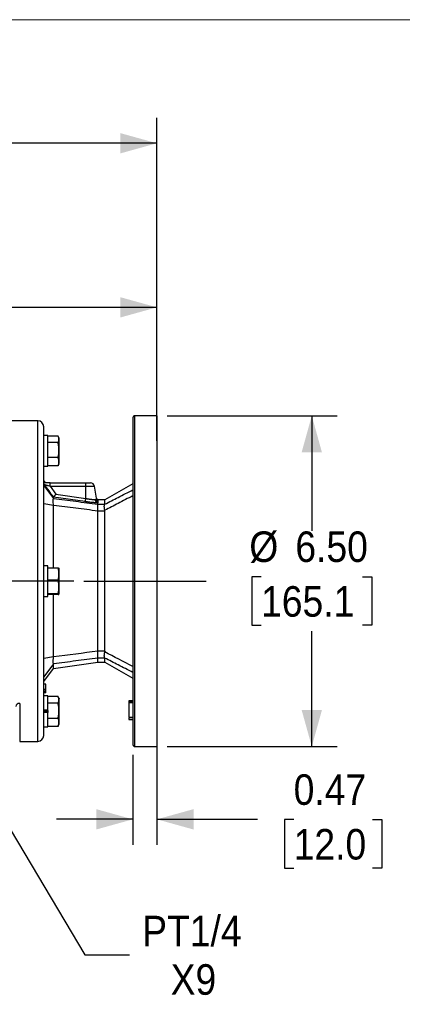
# Model space of a CAD drawing. Header units: inches. Extents: x 0 to 68, y 0 to 44.
# Tile 13 of 21: x 41.9 to 49.4, y 24.7 to 44. Entities that reach past the tile are written whole.
import ezdxf

# ---------------------------------------------------------------- set-up
doc = ezdxf.new("R2010")
doc.units = ezdxf.units.IN
doc.header["$LTSCALE"] = 4
doc.header["$MEASUREMENT"] = 0
doc.linetypes.add('SLD-Center', pattern=[0.75, 0.6, -0.05, 0.05, -0.05])
doc.linetypes.add('SLD-Solid', pattern=[0])
doc.layers.add('CENTER', color=40, linetype='SLD-Center')
doc.layers.add('SLD-DEFPOINTS', color=7, linetype='Continuous')
doc.layers.add('DIMENSIONS', color=140, linetype='SLD-Solid', lineweight=25)
doc.styles.add('SLDTEXTSTYLE0', font='GOTHIC.TTF', dxfattribs={"width": 0.913})
doc.dimstyles.new('SLDDIMSTYLE1', dxfattribs={"dimtxt": 0.6, "dimasz": 0.72, "dimexe": 0, "dimexo": 0.0625, "dimgap": 0.15, "dimtad": 0, "dimtih": 1, "dimtoh": 1, "dimrnd": 1e-09, "dimzin": 12, "dimdsep": 46, "dimtxsty": 'SLDTEXTSTYLE0', "dimsah": 1, "dimcen": 0.09, "dimadec": 0, "dimazin": 3, "dimtfac": 1, "dimtofl": 0, "dimtmove": 0, "dimatfit": 3, "dimfxl": 0, "dimfrac": 2, "dimtolj": 1, "dimtzin": 12, "dimarcsym": 0})
doc.dimstyles.new('SLDDIMSTYLE3', dxfattribs={"dimtxt": 0.6, "dimasz": 0.72, "dimexe": 0, "dimexo": 0.0625, "dimgap": 0.15, "dimtad": 0, "dimtih": 1, "dimtoh": 1, "dimrnd": 1e-09, "dimzin": 0, "dimdsep": 46, "dimtxsty": 'SLDTEXTSTYLE0', "dimsah": 1, "dimcen": 0.09, "dimadec": 0, "dimazin": 0, "dimtfac": 1, "dimtmove": 0, "dimatfit": 0, "dimfxl": 0, "dimfrac": 2, "dimtolj": 1, "dimtzin": 12, "dimarcsym": 0})
doc.dimstyles.new('SLDDIMSTYLE4', dxfattribs={"dimtxt": 0.6, "dimasz": 0.72, "dimexe": 0, "dimexo": 0.0625, "dimgap": 0.15, "dimtad": 0, "dimtih": 1, "dimtoh": 1, "dimrnd": 1e-09, "dimzin": 4, "dimdsep": 46, "dimtxsty": 'SLDTEXTSTYLE0', "dimsah": 1, "dimcen": 0.09, "dimadec": 0, "dimazin": 1, "dimtfac": 1, "dimtofl": 0, "dimtmove": 0, "dimatfit": 3, "dimfxl": 0, "dimfrac": 2, "dimtolj": 1, "dimtzin": 12, "dimarcsym": 0})
doc.dimstyles.new('SLDDIMSTYLE5', dxfattribs={"dimtxt": 0.6, "dimasz": 0.72, "dimexe": 0, "dimexo": 0.0625, "dimgap": 0.15, "dimtad": 0, "dimtih": 1, "dimtoh": 1, "dimrnd": 1e-09, "dimdsep": 46, "dimtxsty": 'SLDTEXTSTYLE0', "dimsah": 1, "dimcen": 0.09, "dimadec": 0, "dimazin": 2, "dimtfac": 1, "dimtmove": 0, "dimatfit": 0, "dimfxl": 0, "dimfrac": 2, "dimtolj": 1, "dimtzin": 12, "dimarcsym": 0})
doc.dimstyles.new('SLDDIMSTYLE6', dxfattribs={"dimtxt": 0.6, "dimasz": 0.72, "dimexe": 0, "dimexo": 0.0625, "dimgap": 0.15, "dimtad": 0, "dimtih": 1, "dimtoh": 1, "dimrnd": 1e-09, "dimzin": 12, "dimdsep": 46, "dimtxsty": 'SLDTEXTSTYLE0', "dimsah": 1, "dimcen": 0, "dimadec": 0, "dimazin": 3, "dimtfac": 1, "dimtofl": 0, "dimtmove": 0, "dimatfit": 3, "dimfxl": 0, "dimfrac": 2, "dimtolj": 1, "dimtzin": 12, "dimarcsym": 0})

# ---------------------------------------------------------------- blocks, each defined once
blk = doc.blocks.new('Block2')
at = {"color": 7, "linetype": 'SLD-Solid', "lineweight": 18}
blk.add_line((68, 44), (0, 44), dxfattribs=at)
blk = doc.blocks.new('_D_8')
at = {"layer": 'DIMENSIONS'}
for p, q in [((28.801, 35.123), (28.619, 35.123)), ((28.619, 35.123), (28.619, 34.17)), ((29.91, 35.123), (30.093, 35.123)), ((30.093, 35.123), (30.093, 34.17)), ((30.862, 35.127), (31.862, 35.127)), ((31.862, 35.127), (31.862, 33.173)), ((28.619, 34.17), (28.801, 34.17)), ((30.093, 34.17), (29.91, 34.17)), ((35.244, 33.173), (31.362, 33.173)), ((42.965, 32.968), (31.362, 32.968)), ((31.862, 32.968), (31.862, 31.468))]:
    blk.add_line(p, q, dxfattribs=at)
for points in [[(31.862, 33.173), (32.062, 33.893), (31.662, 33.893)], [(31.862, 32.968), (31.662, 32.248), (32.062, 32.248)]]:
    blk.add_solid(points, dxfattribs=at)
at = {"layer": 'DIMENSIONS', "char_height": 0.6, "attachment_point": 1, "style": 'SLDTEXTSTYLE0'}
for s, insert in [('0.20', (28.58, 36.011)), ('5.2', (28.801, 34.936))]:
    blk.add_mtext(s, dxfattribs=dict(at, insert=insert))
blk = doc.blocks.new('_D_13')
at = {"layer": 'DIMENSIONS'}
for p, q in [((32.649, 36.286), (32.649, 42.072)), ((44.598, 35.727), (44.598, 42.072)), ((32.649, 41.572), (36.917, 41.572)), ((37.626, 41.568), (37.443, 41.568)), ((37.443, 41.568), (37.443, 40.615)), ((39.621, 41.568), (39.804, 41.568)), ((39.804, 41.568), (39.804, 40.615)), ((44.598, 41.572), (40.33, 41.572)), ((37.443, 40.615), (37.626, 40.615)), ((39.804, 40.615), (39.621, 40.615))]:
    blk.add_line(p, q, dxfattribs=at)
for points in [[(32.649, 41.572), (33.369, 41.372), (33.369, 41.772)], [(44.598, 41.572), (43.878, 41.772), (43.878, 41.372)]]:
    blk.add_solid(points, dxfattribs=at)
at = {"layer": 'DIMENSIONS', "char_height": 0.6, "attachment_point": 1, "style": 'SLDTEXTSTYLE0'}
for s, insert in [('11.95', (37.626, 42.456)), ('303.5', (37.626, 41.382))]:
    blk.add_mtext(s, dxfattribs=dict(at, insert=insert))
blk = doc.blocks.new('_D_14')
at = {"layer": 'DIMENSIONS'}
for p, q in [((35.444, 33.373), (35.444, 38.848)), ((44.598, 36.418), (44.598, 38.848)), ((35.444, 38.348), (38.315, 38.348)), ((39.024, 38.344), (38.841, 38.344)), ((38.841, 38.344), (38.841, 37.391)), ((41.019, 38.344), (41.202, 38.344)), ((41.202, 38.344), (41.202, 37.391)), ((44.598, 38.348), (41.728, 38.348)), ((38.841, 37.391), (39.024, 37.391)), ((41.202, 37.391), (41.019, 37.391))]:
    blk.add_line(p, q, dxfattribs=at)
for points in [[(35.444, 38.348), (36.164, 38.148), (36.164, 38.548)], [(44.598, 38.348), (43.878, 38.548), (43.878, 38.148)]]:
    blk.add_solid(points, dxfattribs=at)
at = {"layer": 'DIMENSIONS', "char_height": 0.6, "attachment_point": 1, "style": 'SLDTEXTSTYLE0'}
for s, insert in [('9.15', (39.245, 39.232)), ('232.5', (39.024, 38.158))]:
    blk.add_mtext(s, dxfattribs=dict(at, insert=insert))
blk = doc.blocks.new('_D_15')
at = {"layer": 'DIMENSIONS'}
for p, q in [((44.798, 36.218), (48.143, 36.218)), ((47.643, 36.218), (47.643, 33.954)), ((46.646, 33.056), (46.463, 33.056)), ((46.463, 33.056), (46.463, 32.104)), ((48.641, 33.056), (48.824, 33.056)), ((48.824, 33.056), (48.824, 32.104)), ((46.463, 32.104), (46.646, 32.104)), ((47.643, 29.718), (47.643, 31.982)), ((48.824, 32.104), (48.641, 32.104)), ((44.798, 29.718), (48.143, 29.718))]:
    blk.add_line(p, q, dxfattribs=at)
for points in [[(47.643, 36.218), (47.443, 35.498), (47.843, 35.498)], [(47.643, 29.718), (47.843, 30.438), (47.443, 30.438)]]:
    blk.add_solid(points, dxfattribs=at)
at = {"layer": 'DIMENSIONS', "char_height": 0.6, "attachment_point": 1, "style": 'SLDTEXTSTYLE0'}
for s, insert in [('%%c', (46.415, 33.945)), ('6.50', (47.32, 33.945)), ('165.1', (46.646, 32.87))]:
    blk.add_mtext(s, dxfattribs=dict(at, insert=insert))
blk = doc.blocks.new('_D_16')
at = {"layer": 'DIMENSIONS'}
for p, q in [((44.598, 30.391), (44.598, 27.788)), ((44.126, 29.557), (44.126, 27.788)), ((44.126, 28.288), (42.626, 28.288)), ((44.598, 28.288), (46.578, 28.288)), ((47.287, 28.284), (47.104, 28.284)), ((47.104, 28.284), (47.104, 27.331)), ((48.839, 28.284), (49.021, 28.284)), ((49.021, 28.284), (49.021, 27.331)), ((47.104, 27.331), (47.287, 27.331)), ((49.021, 27.331), (48.839, 27.331))]:
    blk.add_line(p, q, dxfattribs=at)
for points in [[(44.126, 28.288), (43.406, 28.488), (43.406, 28.088)], [(44.598, 28.288), (45.318, 28.088), (45.318, 28.488)]]:
    blk.add_solid(points, dxfattribs=at)
at = {"layer": 'DIMENSIONS', "char_height": 0.6, "attachment_point": 1, "style": 'SLDTEXTSTYLE0'}
for s, insert in [('0.47', (47.287, 29.172)), ('12.0', (47.287, 28.098))]:
    blk.add_mtext(s, dxfattribs=dict(at, insert=insert))
blk = doc.blocks.new('_D_17')
at = {"layer": 'DIMENSIONS'}
for p, q in [((40.901, 29.453), (43.184, 25.627)), ((43.184, 25.627), (44.059, 25.627))]:
    blk.add_line(p, q, dxfattribs=at)
blk.add_solid([(40.901, 29.453), (41.098, 28.732), (41.442, 28.937)], dxfattribs=at)
at = {"layer": 'DIMENSIONS', "char_height": 0.6, "attachment_point": 1, "style": 'SLDTEXTSTYLE0'}
for s, insert in [('PT1/4', (44.309, 26.393)), ('X9', (44.869, 25.441))]:
    blk.add_mtext(s, dxfattribs=dict(at, insert=insert))

msp = doc.modelspace()

# ---------------------------------------------------------------- linework, layer by layer
for p, q in [((44.598, 36.218), (44.165, 36.218)), ((44.165, 29.718), (44.165, 36.218)), ((42.255, 36.118), (41.468, 36.118)), ((42.255, 32.968), (42.255, 36.118)), ((42.452, 35.83), (42.374, 35.83)), ((42.452, 35.224), (42.452, 35.83)), ((42.452, 35.822), (42.655, 35.822)), ((42.676, 35.778), (42.659, 35.814)), ((42.655, 35.69), (42.452, 35.69)), ((42.374, 35.224), (42.452, 35.224)), ((42.655, 35.395), (42.452, 35.395)), ((42.655, 35.232), (42.452, 35.232)), ((42.658, 35.241), (42.655, 35.232)), ((42.659, 35.24), (42.676, 35.276)), ((42.408, 34.897), (42.374, 34.943)), ((42.374, 34.848), (42.569, 34.591)), ((42.499, 34.832), (42.499, 34.897)), ((42.499, 34.897), (43.2, 34.897)), ((42.499, 34.832), (42.612, 34.678)), ((42.499, 34.832), (43.2, 34.832)), ((42.736, 34.897), (42.736, 34.897)), ((43.192, 34.897), (43.192, 34.897)), ((43.2, 34.832), (43.2, 34.897)), ((43.2, 34.593), (43.2, 34.832)), ((43.2, 34.832), (43.369, 34.832)), ((43.417, 34.561), (43.369, 34.832)), ((44.126, 34.877), (43.574, 34.563)), ((42.612, 34.678), (43.2, 34.593)), ((42.569, 34.456), (42.374, 34.488)), ((43.189, 34.53), (42.569, 34.619)), ((42.569, 34.591), (42.569, 34.618)), ((42.569, 33.232), (42.569, 34.456)), ((43.437, 34.563), (43.427, 34.564)), ((43.437, 34.559), (43.431, 34.56)), ((43.574, 34.563), (43.437, 34.563)), ((43.437, 34.559), (43.437, 34.563)), ((43.437, 34.559), (43.437, 34.555)), ((43.437, 34.555), (43.437, 34.522)), ((43.437, 34.522), (43.437, 34.508)), ((43.437, 34.482), (43.437, 34.508)), ((43.437, 34.482), (43.574, 34.482)), ((43.574, 34.482), (43.574, 34.563)), ((43.437, 31.592), (43.437, 34.344)), ((43.574, 34.344), (43.437, 34.344)), ((43.574, 31.592), (43.574, 34.344)), ((42.452, 33.27), (42.374, 33.27)), ((42.452, 32.665), (42.452, 33.27)), ((42.452, 33.232), (42.655, 33.232)), ((42.655, 33.232), (42.672, 33.224)), ((42.676, 33.219), (42.673, 33.225)), ((42.255, 29.818), (42.255, 32.968)), ((42.655, 32.986), (42.452, 32.986)), ((42.655, 32.722), (42.452, 32.722)), ((42.655, 32.704), (42.452, 32.704)), ((42.569, 31.48), (42.569, 32.704)), ((42.673, 32.711), (42.676, 32.717)), ((42.374, 32.665), (42.452, 32.665)), ((43.574, 31.592), (43.437, 31.592)), ((42.569, 31.48), (42.374, 31.448)), ((42.569, 31.345), (42.374, 31.088)), ((42.569, 31.252), (43.437, 31.374)), ((42.569, 31.252), (42.569, 31.345)), ((43.574, 31.454), (43.437, 31.454)), ((43.437, 31.374), (43.437, 31.454)), ((43.437, 31.374), (43.574, 31.374)), ((43.574, 31.374), (43.574, 31.454)), ((43.574, 31.374), (44.126, 31.059)), ((42.374, 30.993), (42.569, 31.252)), ((42.413, 30.941), (42.374, 30.941)), ((42.413, 30.841), (42.374, 30.841)), ((42.374, 30.812), (42.413, 30.812)), ((42.413, 30.78), (42.374, 30.78)), ((42.413, 30.776), (42.374, 30.776)), ((42.413, 30.841), (42.413, 30.941)), ((42.413, 30.812), (42.413, 30.841)), ((42.413, 30.78), (42.413, 30.812)), ((42.413, 30.776), (42.413, 30.78)), ((42.452, 30.712), (42.374, 30.712)), ((42.452, 30.433), (42.452, 30.712)), ((42.655, 30.704), (42.452, 30.704)), ((42.655, 30.572), (42.452, 30.572)), ((42.676, 30.66), (42.659, 30.696)), ((44.126, 30.619), (44.047, 30.619)), ((44.047, 30.619), (44.047, 30.611)), ((44.047, 30.611), (44.126, 30.611)), ((44.047, 30.611), (44.047, 30.578)), ((44.126, 30.578), (44.047, 30.578)), ((44.047, 30.578), (44.047, 30.296)), ((41.901, 30.565), (41.901, 29.818)), ((42.452, 30.433), (42.374, 30.433)), ((42.374, 30.422), (42.452, 30.422)), ((42.374, 30.396), (42.452, 30.396)), ((42.452, 30.385), (42.374, 30.385)), ((42.452, 30.429), (42.452, 30.433)), ((42.452, 30.429), (42.452, 30.389)), ((42.452, 30.389), (42.452, 30.385)), ((42.452, 30.106), (42.452, 30.385)), ((42.452, 30.277), (42.655, 30.277)), ((44.047, 30.296), (44.126, 30.296)), ((44.047, 30.291), (44.047, 30.288)), ((44.047, 30.288), (44.126, 30.288)), ((44.047, 30.282), (44.047, 30.251)), ((44.047, 30.251), (44.126, 30.251)), ((42.374, 30.106), (42.452, 30.106)), ((42.655, 30.114), (42.452, 30.114)), ((42.658, 30.123), (42.655, 30.114)), ((42.659, 30.122), (42.676, 30.158)), ((41.901, 29.818), (42.255, 29.818)), ((44.165, 29.718), (44.598, 29.718))]:
    msp.add_line(p, q)
for centre, radius, start, end in [((44.165, 36.179), 0.0394, 90, 180), ((42.255, 36), 0.118, 0, 90), ((43.292, 34.818), 0.0787, 10, 90), ((42.42, 34.694), 0.787, 347.9027, 352.622), ((43.455, 34.579), 0.0738, 185.793, 255.1973), ((43.488, 34.615), 0.0786, 190.003, 229.629), ((43.494, 34.575), 0.078, 190.0107, 222.7007), ((41.893, 30.494), 0.0713, 83.3802, 171.3104), ((42.255, 29.937), 0.118, 270, 0), ((44.165, 29.757), 0.0394, 180, 270)]:
    msp.add_arc(centre, radius, start, end)
for points, knots in [([(44.126, 36.179), (44.126, 36.179), (44.126, 35.84), (44.126, 34.636), (44.126, 33.82), (44.126, 32.968)], [0, 0, 0, 0, 0.5, 0.5, 1, 1, 1, 1]), ([(44.598, 36.218), (44.598, 36.218), (44.598, 36.218), (44.598, 36.217), (44.598, 36.216), (44.598, 36.215), (44.598, 36.213), (44.598, 36.21), (44.598, 36.208), (44.598, 36.205), (44.598, 36.201), (44.598, 36.197), (44.598, 36.192), (44.598, 36.188), (44.598, 36.182), (44.598, 36.177), (44.598, 36.17), (44.598, 36.157), (44.598, 36.133), (44.598, 36.093), (44.598, 36.046), (44.598, 35.991), (44.598, 35.927), (44.598, 35.832), (44.598, 35.692), (44.598, 35.495), (44.598, 35.27), (44.598, 35.021), (44.598, 34.751), (44.598, 34.512), (44.598, 34.315), (44.598, 34.166), (44.598, 34.015), (44.598, 33.864), (44.598, 33.712), (44.598, 33.589), (44.598, 33.494), (44.598, 33.429), (44.598, 33.363), (44.598, 33.298), (44.598, 33.232), (44.598, 33.166), (44.598, 33.1), (44.598, 33.034), (44.598, 32.99), (44.598, 32.968)], [0, 0, 0, 0, 0.007298, 0.01459, 0.021876, 0.029158, 0.036435, 0.04371, 0.050983, 0.058255, 0.065528, 0.072801, 0.080076, 0.087354, 0.094636, 0.101923, 0.109215, 0.116515, 0.147001, 0.177492, 0.208753, 0.240018, 0.271928, 0.303841, 0.368651, 0.434151, 0.500001, 0.565851, 0.63135, 0.69616, 0.72807, 0.759983, 0.791244, 0.822509, 0.852996, 0.883487, 0.896457, 0.909409, 0.922348, 0.935278, 0.948206, 0.961137, 0.974076, 0.987029, 1, 1, 1, 1]), ([(42.374, 32.968), (42.374, 33.772), (42.374, 34.543), (42.374, 35.68), (42.374, 36), (42.374, 36)], [0, 0, 0, 0, 0.5, 0.5, 1, 1, 1, 1]), ([(42.655, 35.69), (42.657, 35.693), (42.66, 35.698), (42.663, 35.707), (42.666, 35.715), (42.67, 35.726), (42.673, 35.739), (42.674, 35.756), (42.673, 35.773), (42.669, 35.789), (42.663, 35.806), (42.658, 35.816), (42.655, 35.822)], [0, 0, 0, 0, 0.065626, 0.129314, 0.191102, 0.251029, 0.376936, 0.499881, 0.623047, 0.749331, 0.870833, 1, 1, 1, 1]), ([(42.655, 35.395), (42.657, 35.401), (42.66, 35.414), (42.663, 35.433), (42.666, 35.451), (42.67, 35.475), (42.673, 35.506), (42.674, 35.543), (42.673, 35.58), (42.669, 35.616), (42.663, 35.653), (42.658, 35.678), (42.655, 35.69)], [0, 0, 0, 0, 0.065885, 0.1298184, 0.191838, 0.2519851, 0.3785659, 0.5021915, 0.6246702, 0.7502725, 0.8713293, 1, 1, 1, 1]), ([(42.676, 35.415), (42.676, 35.446), (42.676, 35.508), (42.676, 35.609), (42.676, 35.697), (42.676, 35.756), (42.676, 35.783), (42.676, 35.777), (42.676, 35.776)], [0, 0, 0, 0, 0.193174, 0.386348, 0.579522, 0.772695, 0.965869, 1, 1, 1, 1]), ([(42.676, 35.278), (42.676, 35.28), (42.676, 35.283), (42.676, 35.332), (42.676, 35.387), (42.676, 35.415)], [0, 0, 0, 0, 0.291613, 0.645806, 1, 1, 1, 1]), ([(42.655, 35.232), (42.657, 35.236), (42.66, 35.243), (42.663, 35.253), (42.666, 35.263), (42.67, 35.276), (42.673, 35.293), (42.674, 35.314), (42.673, 35.334), (42.669, 35.354), (42.663, 35.375), (42.658, 35.388), (42.655, 35.395)], [0, 0, 0, 0, 0.065885, 0.129818, 0.191838, 0.251985, 0.378566, 0.502192, 0.62467, 0.750272, 0.871329, 1, 1, 1, 1]), ([(42.499, 34.897), (42.476, 34.897), (42.454, 34.897), (42.422, 34.897), (42.412, 34.897), (42.392, 34.897), (42.382, 34.897), (42.374, 34.897)], [0, 0, 0, 0, 0.5, 0.5, 0.75, 0.75, 1, 1, 1, 1]), ([(42.386, 34.866), (42.385, 34.867), (42.384, 34.87), (42.381, 34.874), (42.379, 34.877), (42.377, 34.88), (42.375, 34.883), (42.374, 34.885), (42.374, 34.886)], [0, 0, 0, 0, 0.173552, 0.343786, 0.511109, 0.675951, 0.83876, 1, 1, 1, 1]), ([(42.569, 34.618), (42.538, 34.659), (42.478, 34.742), (42.417, 34.824), (42.386, 34.866)], [0, 0, 0, 0, 0.497496, 1, 1, 1, 1]), ([(42.386, 34.866), (42.386, 34.866), (42.387, 34.866), (42.391, 34.866), (42.393, 34.865), (42.4, 34.864), (42.404, 34.863), (42.413, 34.86), (42.418, 34.859), (42.428, 34.855), (42.434, 34.854), (42.446, 34.85), (42.452, 34.848), (42.472, 34.841), (42.485, 34.837), (42.499, 34.832)], [0, 0, 0, 0, 0.125, 0.125, 0.25, 0.25, 0.375, 0.375, 0.5, 0.5, 0.625, 0.625, 0.75, 0.75, 1, 1, 1, 1]), ([(43.2, 34.897), (43.202, 34.897), (43.206, 34.897), (43.212, 34.897), (43.218, 34.897), (43.223, 34.897), (43.229, 34.897), (43.238, 34.897), (43.251, 34.897), (43.265, 34.897), (43.277, 34.897), (43.285, 34.897), (43.289, 34.897), (43.291, 34.897), (43.292, 34.897), (43.292, 34.897)], [0, 0, 0, 0, 0.0402794, 0.0802479, 0.120064, 0.1598882, 0.1998807, 0.2401997, 0.3700552, 0.5000577, 0.6299132, 0.7599158, 0.840126, 0.9197262, 1, 1, 1, 1]), ([(42.569, 34.619), (42.569, 34.619), (42.57, 34.619), (42.571, 34.62), (42.572, 34.622), (42.574, 34.623), (42.576, 34.626), (42.58, 34.631), (42.585, 34.638), (42.591, 34.646), (42.596, 34.654), (42.601, 34.66), (42.604, 34.665), (42.608, 34.672), (42.611, 34.676), (42.612, 34.678)], [0, 0, 0, 0, 0.047983, 0.097032, 0.147094, 0.198108, 0.250002, 0.369462, 0.499957, 0.612466, 0.749785, 0.78533, 0.849944, 0.934982, 1, 1, 1, 1]), ([(43.574, 34.48), (43.662, 34.525), (43.845, 34.618), (44.029, 34.712), (44.126, 34.761)], [0, 0, 0, 0, 0.475081, 1, 1, 1, 1]), ([(44.126, 34.645), (44.029, 34.595), (43.845, 34.5), (43.662, 34.405), (43.574, 34.36)], [0, 0, 0, 0, 0.524921, 1, 1, 1, 1]), ([(42.569, 34.456), (42.566, 34.473), (42.563, 34.49), (42.561, 34.514), (42.56, 34.521), (42.559, 34.535), (42.559, 34.542), (42.559, 34.554), (42.559, 34.56), (42.56, 34.57), (42.561, 34.574), (42.562, 34.581), (42.563, 34.584), (42.566, 34.589), (42.567, 34.59), (42.569, 34.591)], [0, 0, 0, 0, 0.25, 0.25, 0.375, 0.375, 0.5, 0.5, 0.625, 0.625, 0.75, 0.75, 0.875, 0.875, 1, 1, 1, 1]), ([(42.569, 34.591), (42.714, 34.573), (43.003, 34.537), (43.292, 34.5), (43.437, 34.482)], [0, 0, 0, 0, 0.501871, 1, 1, 1, 1]), ([(43.437, 34.345), (43.292, 34.364), (43.003, 34.401), (42.714, 34.438), (42.569, 34.456)], [0, 0, 0, 0, 0.498129, 1, 1, 1, 1]), ([(43.437, 34.508), (43.435, 34.508), (43.431, 34.508), (43.425, 34.508), (43.418, 34.508), (43.412, 34.508), (43.405, 34.508), (43.397, 34.509), (43.383, 34.509), (43.362, 34.511), (43.33, 34.513), (43.297, 34.516), (43.268, 34.519), (43.244, 34.522), (43.226, 34.525), (43.208, 34.527), (43.195, 34.529), (43.189, 34.53)], [0, 0, 0, 0, 0.035807, 0.071497, 0.10712, 0.142729, 0.178373, 0.214104, 0.249971, 0.374916, 0.500148, 0.625006, 0.750265, 0.812686, 0.874945, 0.937298, 1, 1, 1, 1]), ([(43.2, 34.593), (43.203, 34.593), (43.209, 34.592), (43.218, 34.59), (43.226, 34.589), (43.235, 34.587), (43.243, 34.586), (43.251, 34.584), (43.259, 34.583), (43.267, 34.582), (43.275, 34.581), (43.282, 34.58), (43.29, 34.579), (43.297, 34.578), (43.307, 34.577), (43.319, 34.575), (43.334, 34.574), (43.348, 34.573), (43.36, 34.572), (43.372, 34.572), (43.379, 34.572), (43.382, 34.572)], [0, 0, 0, 0, 0.041, 0.081589, 0.121765, 0.161527, 0.200873, 0.239802, 0.278313, 0.316404, 0.354075, 0.391324, 0.428151, 0.464555, 0.500537, 0.583904, 0.667213, 0.750471, 0.833683, 0.916858, 1, 1, 1, 1]), ([(43.382, 34.572), (43.383, 34.572), (43.386, 34.572), (43.389, 34.572), (43.393, 34.571), (43.397, 34.57), (43.4, 34.569), (43.404, 34.567), (43.408, 34.565), (43.412, 34.563), (43.414, 34.561), (43.415, 34.56), (43.416, 34.56), (43.417, 34.56), (43.417, 34.561), (43.417, 34.561)], [0, 0, 0, 0, 0.057526, 0.118489, 0.18299, 0.251122, 0.309363, 0.375561, 0.499866, 0.624838, 0.690775, 0.750153, 0.836948, 0.920084, 1, 1, 1, 1]), ([(43.437, 34.345), (43.438, 34.363), (43.438, 34.379), (43.439, 34.411), (43.44, 34.425), (43.44, 34.449), (43.439, 34.459), (43.439, 34.471), (43.438, 34.474), (43.438, 34.479), (43.437, 34.481), (43.437, 34.482)], [0, 0, 0, 0, 0.25, 0.25, 0.5, 0.5, 0.75, 0.75, 0.875, 0.875, 1, 1, 1, 1]), ([(43.574, 34.36), (43.574, 34.362), (43.573, 34.365), (43.572, 34.37), (43.571, 34.376), (43.569, 34.383), (43.568, 34.391), (43.567, 34.405), (43.565, 34.42), (43.565, 34.437), (43.565, 34.452), (43.567, 34.462), (43.568, 34.469), (43.57, 34.473), (43.572, 34.477), (43.573, 34.479), (43.574, 34.479)], [0, 0, 0, 0, 0.030103, 0.060991, 0.092689, 0.125218, 0.184032, 0.250061, 0.375577, 0.499997, 0.62451, 0.750142, 0.816098, 0.875273, 0.939717, 1, 1, 1, 1]), ([(43.574, 34.479), (43.574, 34.48), (43.574, 34.48), (43.574, 34.481), (43.574, 34.482), (43.574, 34.482), (43.574, 34.482)], [0, 0, 0, 0, 0.232563, 0.509876, 0.864214, 1, 1, 1, 1]), ([(43.574, 34.344), (43.574, 34.345), (43.574, 34.347), (43.574, 34.352), (43.574, 34.356), (43.574, 34.359), (43.574, 34.36)], [0, 0, 0, 0, 0.135863, 0.490124, 0.767425, 1, 1, 1, 1]), ([(42.655, 32.986), (42.657, 32.991), (42.66, 33.002), (42.663, 33.017), (42.666, 33.033), (42.67, 33.053), (42.673, 33.079), (42.674, 33.11), (42.673, 33.14), (42.669, 33.171), (42.663, 33.202), (42.658, 33.222), (42.655, 33.232)], [0, 0, 0, 0, 0.065885, 0.129818, 0.191838, 0.251985, 0.378566, 0.502192, 0.62467, 0.750272, 0.871329, 1, 1, 1, 1]), ([(42.676, 33.193), (42.676, 33.207), (42.676, 33.224), (42.676, 33.218), (42.676, 33.217)], [0, 0, 0, 0, 0.849847, 1, 1, 1, 1]), ([(42.676, 32.719), (42.676, 32.721), (42.676, 32.724), (42.676, 32.774), (42.676, 32.853), (42.676, 32.95), (42.676, 33.049), (42.676, 33.139), (42.676, 33.175), (42.676, 33.193)], [0, 0, 0, 0, 0.120662, 0.267218, 0.413775, 0.560331, 0.706887, 0.853444, 1, 1, 1, 1]), ([(42.374, 29.937), (42.374, 29.937), (42.374, 30.256), (42.374, 31.393), (42.374, 32.164), (42.374, 32.968)], [0, 0, 0, 0, 0.5, 0.5, 1, 1, 1, 1]), ([(42.655, 32.722), (42.657, 32.727), (42.66, 32.738), (42.663, 32.755), (42.666, 32.771), (42.67, 32.793), (42.673, 32.821), (42.674, 32.854), (42.673, 32.887), (42.669, 32.92), (42.663, 32.953), (42.658, 32.975), (42.655, 32.986)], [0, 0, 0, 0, 0.065626, 0.129314, 0.191102, 0.251029, 0.376936, 0.499881, 0.623047, 0.749331, 0.870833, 1, 1, 1, 1]), ([(44.126, 32.968), (44.126, 32.117), (44.126, 31.3), (44.126, 30.096), (44.126, 29.757), (44.126, 29.757)], [0, 0, 0, 0, 0.5, 0.5, 1, 1, 1, 1]), ([(44.598, 32.968), (44.598, 32.956), (44.598, 32.931), (44.598, 32.894), (44.598, 32.856), (44.598, 32.819), (44.598, 32.782), (44.598, 32.745), (44.598, 32.708), (44.598, 32.671), (44.598, 32.634), (44.598, 32.597), (44.598, 32.56), (44.598, 32.524), (44.598, 32.487), (44.598, 32.45), (44.598, 32.413), (44.598, 32.338), (44.598, 32.224), (44.598, 32.072), (44.598, 31.921), (44.598, 31.77), (44.598, 31.621), (44.598, 31.424), (44.598, 31.185), (44.598, 30.915), (44.598, 30.666), (44.598, 30.441), (44.598, 30.244), (44.598, 30.104), (44.598, 30.009), (44.598, 29.945), (44.598, 29.89), (44.598, 29.843), (44.598, 29.803), (44.598, 29.777), (44.598, 29.761), (44.598, 29.751), (44.598, 29.742), (44.598, 29.735), (44.598, 29.729), (44.598, 29.724), (44.598, 29.72), (44.598, 29.718), (44.598, 29.718), (44.598, 29.718)], [0, 0, 0, 0, 0.007299, 0.014591, 0.021877, 0.029158, 0.036436, 0.043711, 0.050984, 0.058256, 0.065529, 0.072802, 0.080077, 0.087355, 0.094637, 0.101923, 0.109216, 0.116515, 0.147001, 0.177492, 0.208753, 0.240018, 0.271928, 0.303841, 0.368651, 0.434151, 0.500001, 0.565851, 0.63135, 0.69616, 0.72807, 0.759983, 0.791244, 0.822509, 0.852996, 0.883487, 0.896457, 0.909408, 0.922347, 0.935277, 0.948205, 0.961136, 0.974075, 0.987028, 1, 1, 1, 1]), ([(42.655, 32.704), (42.657, 32.704), (42.66, 32.705), (42.663, 32.706), (42.666, 32.707), (42.67, 32.709), (42.673, 32.71), (42.674, 32.713), (42.673, 32.715), (42.669, 32.717), (42.663, 32.719), (42.658, 32.721), (42.655, 32.722)], [0, 0, 0, 0, 0.065885, 0.129818, 0.191838, 0.251985, 0.378566, 0.502192, 0.62467, 0.750272, 0.871329, 1, 1, 1, 1]), ([(43.437, 31.454), (43.438, 31.456), (43.438, 31.461), (43.439, 31.477), (43.44, 31.487), (43.44, 31.511), (43.439, 31.525), (43.439, 31.549), (43.438, 31.557), (43.438, 31.574), (43.437, 31.582), (43.437, 31.591)], [0, 0, 0, 0, 0.25, 0.25, 0.5, 0.5, 0.75, 0.75, 0.875, 0.875, 1, 1, 1, 1]), ([(43.574, 31.457), (43.574, 31.457), (43.573, 31.458), (43.572, 31.459), (43.571, 31.461), (43.569, 31.463), (43.568, 31.467), (43.567, 31.474), (43.565, 31.484), (43.565, 31.499), (43.565, 31.516), (43.567, 31.532), (43.568, 31.545), (43.57, 31.555), (43.572, 31.566), (43.573, 31.573), (43.574, 31.576)], [0, 0, 0, 0, 0.030103, 0.060991, 0.092689, 0.125218, 0.184032, 0.250061, 0.375577, 0.499997, 0.62451, 0.750142, 0.816098, 0.875273, 0.939717, 1, 1, 1, 1]), ([(43.574, 31.592), (43.574, 31.591), (43.574, 31.589), (43.574, 31.584), (43.574, 31.58), (43.574, 31.577), (43.574, 31.576)], [0, 0, 0, 0, 0.135251, 0.488585, 0.76626, 1, 1, 1, 1]), ([(42.569, 31.345), (42.566, 31.346), (42.563, 31.351), (42.561, 31.362), (42.56, 31.366), (42.559, 31.376), (42.559, 31.382), (42.559, 31.394), (42.559, 31.401), (42.56, 31.415), (42.561, 31.422), (42.562, 31.438), (42.563, 31.446), (42.566, 31.463), (42.567, 31.471), (42.569, 31.48)], [0, 0, 0, 0, 0.25, 0.25, 0.375, 0.375, 0.5, 0.5, 0.625, 0.625, 0.75, 0.75, 0.875, 0.875, 1, 1, 1, 1]), ([(43.437, 31.454), (43.292, 31.436), (43.003, 31.399), (42.714, 31.363), (42.569, 31.345)], [0, 0, 0, 0, 0.498129, 1, 1, 1, 1]), ([(43.574, 31.454), (43.574, 31.454), (43.574, 31.454), (43.574, 31.455), (43.574, 31.456), (43.574, 31.456), (43.574, 31.457)], [0, 0, 0, 0, 0.135863, 0.490124, 0.767425, 1, 1, 1, 1]), ([(44.126, 31.175), (44.029, 31.224), (43.845, 31.318), (43.662, 31.411), (43.574, 31.456)], [0, 0, 0, 0, 0.524921, 1, 1, 1, 1]), ([(42.655, 30.572), (42.657, 30.575), (42.66, 30.58), (42.663, 30.589), (42.666, 30.597), (42.67, 30.608), (42.673, 30.621), (42.674, 30.638), (42.673, 30.654), (42.669, 30.671), (42.663, 30.687), (42.658, 30.698), (42.655, 30.704)], [0, 0, 0, 0, 0.065534, 0.129135, 0.19084, 0.250689, 0.376902, 0.500138, 0.623013, 0.748991, 0.870654, 1, 1, 1, 1]), ([(42.655, 30.277), (42.657, 30.283), (42.66, 30.296), (42.663, 30.315), (42.666, 30.333), (42.67, 30.357), (42.673, 30.388), (42.674, 30.425), (42.673, 30.462), (42.669, 30.498), (42.663, 30.535), (42.658, 30.559), (42.655, 30.572)], [0, 0, 0, 0, 0.065885, 0.129818, 0.191838, 0.251985, 0.378566, 0.502192, 0.62467, 0.750272, 0.871329, 1, 1, 1, 1]), ([(42.676, 30.297), (42.676, 30.328), (42.676, 30.39), (42.676, 30.491), (42.676, 30.579), (42.676, 30.638), (42.676, 30.664), (42.676, 30.659), (42.676, 30.658)], [0, 0, 0, 0, 0.193173, 0.386347, 0.579521, 0.772695, 0.965869, 1, 1, 1, 1]), ([(42.655, 30.114), (42.657, 30.118), (42.66, 30.124), (42.663, 30.135), (42.666, 30.145), (42.67, 30.158), (42.673, 30.175), (42.674, 30.196), (42.673, 30.216), (42.669, 30.236), (42.663, 30.257), (42.658, 30.27), (42.655, 30.277)], [0, 0, 0, 0, 0.065885, 0.129818, 0.191838, 0.251985, 0.378566, 0.502192, 0.62467, 0.750272, 0.871329, 1, 1, 1, 1]), ([(42.676, 30.16), (42.676, 30.162), (42.676, 30.165), (42.676, 30.214), (42.676, 30.269), (42.676, 30.297)], [0, 0, 0, 0, 0.291613, 0.645806, 1, 1, 1, 1])]:
    msp.add_open_spline(points, degree=3, knots=knots)
for points in [[(42.569, 34.619), (42.569, 34.619), (42.569, 34.618), (42.569, 34.618)], [(43.437, 34.482), (43.437, 34.482), (43.437, 34.482), (43.437, 34.482)], [(43.437, 34.345), (43.437, 34.345), (43.437, 34.344), (43.437, 34.344)], [(43.437, 31.591), (43.147, 31.554), (42.858, 31.517), (42.569, 31.48)], [(43.437, 31.591), (43.437, 31.591), (43.437, 31.592), (43.437, 31.592)], [(44.126, 31.291), (43.942, 31.386), (43.758, 31.481), (43.574, 31.576)], [(43.437, 31.454), (43.437, 31.454), (43.437, 31.454), (43.437, 31.454)]]:
    msp.add_open_spline(points, degree=3)
at = {"layer": 'CENTER'}
msp.add_line((43.165, 32.968), (45.598, 32.968), dxfattribs=at)

# ---------------------------------------------------------------- block references
at = {"layer": 'SLD-DEFPOINTS'}
msp.add_blockref('Block2', (0, 0), dxfattribs=at)

# ---------------------------------------------------------------- dimensions: what is measured, and where the dimension line sits
at = {"layer": 'DIMENSIONS'}
dim = msp.add_linear_dim(base=(44.598, 41.572), p1=(32.649, 36.086), p2=(44.598, 35.527), dimstyle='SLDDIMSTYLE1', dxfattribs=at)
dim.commit()
dim.dimension.update_dxf_attribs({"geometry": '_D_13', "text_midpoint": (38.624, 41.572), "dimtype": 160})
for base, p1, p2, angle, dimstyle, picture, middle in [((44.598, 38.348), (35.444, 33.173), (44.598, 36.218), 0, 'SLDDIMSTYLE1', '_D_14', (40.021, 38.348)), ((31.862, 33.1727), (43.1649, 32.968), (35.4445, 33.1727), 90, 'SLDDIMSTYLE3', '_D_8', (31.862, 35.1272)), ((44.126, 28.288), (44.598, 30.591), (44.126, 29.757), 0, 'SLDDIMSTYLE5', '_D_16', (48.063, 28.288))]:
    dim = msp.add_linear_dim(base=base, p1=p1, p2=p2, angle=angle, dimstyle=dimstyle, dxfattribs=at)
    dim.commit()
    dim.dimension.update_dxf_attribs({"geometry": picture, "text_midpoint": middle, "dimtype": 160})
dim = msp.add_linear_dim(base=(47.643, 29.718), p1=(44.598, 36.218), p2=(44.598, 29.718), angle=90, text='%%c<>', dimstyle='SLDDIMSTYLE4', dxfattribs=at)
dim.commit()
dim.dimension.update_dxf_attribs({"geometry": '_D_15', "text_midpoint": (47.643, 32.968), "dimtype": 160})
dim = msp.add_diameter_dim_2p(p1=(40.667, 29.845), p2=(40.901, 29.453), text='PT1/4\\PX9', dimstyle='SLDDIMSTYLE6', override={"dimpost": '<>'}, dxfattribs=at)
dim.commit()
dim.dimension.update_dxf_attribs({"geometry": '_D_17', "text_midpoint": (45.335, 25.627), "dimtype": 163})

doc.saveas('drawing.dxf')
